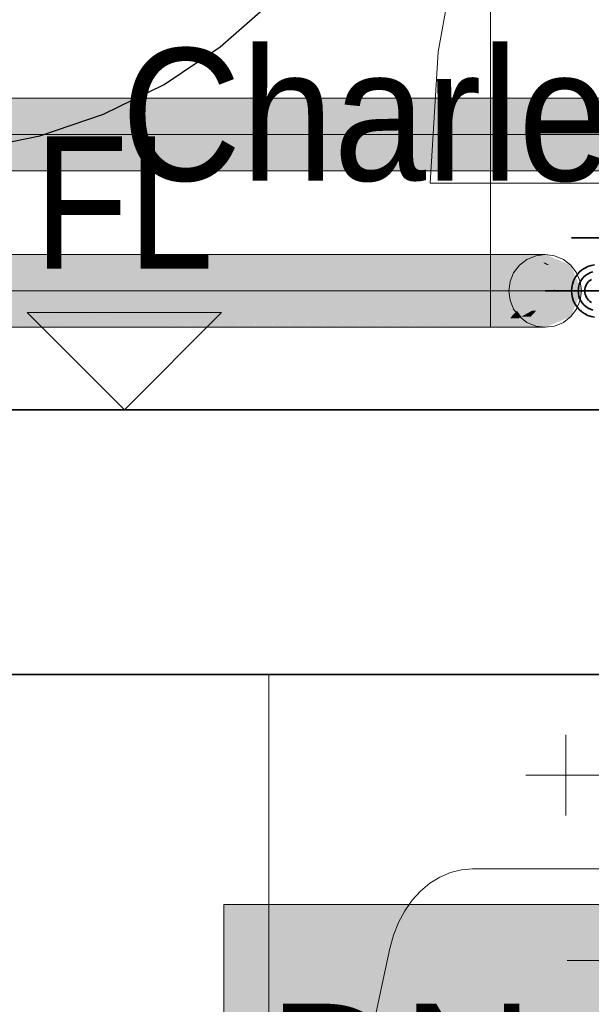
# Model space of a CAD drawing. Extents: x -223 to 557, y -138 to 606.
# Tile 92 of 256: x -5 to 4, y 50 to 64. Entities that reach past the tile are written whole.
import ezdxf

# ---------------------------------------------------------------- set-up
doc = ezdxf.new("R2010")
doc.units = 0
doc.layers.get('0').update_dxf_attribs({"lineweight": 35})
for name, color, linetype, lineweight in [('0-Shading', 7, 'Continuous', 35), ('5_EG-HLSE', 7, 'Continuous', 25), ('5_EG-NEU', 7, 'Continuous', 25), ('5_EG-TÜRSTEMPEL', 7, 'Continuous', 25), ('5_EG-WANDFLÄCHENMATERIAL', 7, 'Continuous', 25), ('H_Heizkoerpertext', 7, 'Continuous', 35)]:
    doc.layers.add(name, color=color, linetype=linetype, lineweight=lineweight)
for name, color, linetype, lineweight, true_color in [('H_Heizkoerper', 1, 'Continuous', 35, 0xff0000), ('H_Ruecklauf_Beschriftung_OG', 5, 'Continuous', 18, 0x0000ff), ('H_Ruecklauf_OG', 5, 'Continuous', 18, 0x0000ff), ('H_Vorlauf', 1, 'Continuous', 35, 0xff0000), ('H_Vorlauf_Beschriftung_OG', 1, 'Continuous', 18, 0xff0000), ('H_Vorlauf_OG', 1, 'Continuous', 18, 0xff0000)]:
    doc.layers.add(name, color=color, linetype=linetype, lineweight=lineweight, true_color=true_color)
doc.styles.get("Standard").update_dxf_attribs({"font": 'arial.ttf'})

# ---------------------------------------------------------------- blocks, each defined once
blk = doc.blocks.new('Shading-A07ALDT11N', base_point=(16.413, 8.964))
at = {"layer": '0-Shading', "color": 14, "true_color": 0xb00000}
for points in [[(-6.842, 60.712), (-4.846, 60.712), (-5.714, 60.825)], [(-5.714, 60.825), (-4.846, 60.825), (-5.238, 60.873)], [(-4.846, 60.712), (-5.714, 60.825), (-4.846, 60.825)], [(-4.846, 60.825), (-4.846, 60.873), (-5.238, 60.873)], [(-3.097, 60.825), (-4.846, 60.825), (-3.704, 60.873)], [(-4.846, 60.825), (-3.704, 60.873), (-4.846, 60.873)], [(-3.918, 60.712), (-1.661, 60.712), (-4.846, 60.825)], [(-1.661, 60.712), (-3.097, 60.825), (-4.846, 60.825)], [(-4.846, 60.712), (-3.918, 60.712), (-4.846, 60.825)], [(-1.661, 60.712), (2.075, 60.712), (-3.704, 60.873)], [(2.075, 60.712), (-3.704, 60.873), (2.075, 60.873)], [(2.075, 60.712), (2.389, 60.712), (2.075, 60.873)], [(2.389, 60.712), (2.075, 60.873), (2.288, 60.873)], [(-6.36, 59.773), (-3.918, 59.773), (-5.315, 59.833)], [(-6.091, 59.827), (-6.226, 59.827), (-4.932, 59.934)], [(-6.226, 59.827), (-4.932, 59.934), (-5.362, 59.934)], [(-5.315, 59.833), (-6.027, 59.833), (-3.538, 59.934)], [(-6.027, 59.833), (-3.538, 59.934), (-4.932, 59.934)], [(-5.315, 59.833), (2.075, 59.888), (-4.336, 59.888)], [(-5.315, 59.833), (-0.824, 59.833), (2.075, 59.888)], [(-3.918, 59.773), (-5.315, 59.833), (-0.824, 59.833)], [(2.075, 59.888), (-4.336, 59.888), (2.075, 59.934)], [(-4.336, 59.888), (2.075, 59.934), (-3.538, 59.934)], [(-3.918, 59.773), (2.075, 59.773), (2.075, 59.888)], [(2.373, 59.908), (2.075, 59.908), (2.389, 59.934)], [(2.075, 59.908), (2.389, 59.934), (2.075, 59.934)], [(2.075, 59.888), (2.36, 59.888), (2.373, 59.908)], [(2.075, 59.888), (2.373, 59.908), (2.075, 59.908)], [(2.075, 59.773), (2.288, 59.773), (2.075, 59.888)], [(2.288, 59.773), (2.075, 59.888), (2.36, 59.888)]]:
    blk.add_solid(points, dxfattribs=at)
at = {"layer": '0-Shading', "color": 14, "true_color": 0xac0000}
for points in [[(2.389, 60.712), (2.478, 60.873), (2.288, 60.873)], [(2.389, 60.712), (2.682, 60.712), (2.477, 60.87)], [(2.477, 60.87), (2.49, 60.87), (2.478, 60.873)], [(2.682, 60.712), (2.477, 60.87), (2.49, 60.87)], [(2.49, 60.87), (2.487, 60.873), (2.478, 60.873)], [(3.265, 60.323), (3.403, 60.323), (3.126, 60.712)], [(3.403, 60.323), (3.126, 60.712), (3.247, 60.712)], [(3.126, 59.934), (3.247, 59.934), (3.265, 60.323)], [(3.247, 59.934), (3.265, 60.323), (3.403, 60.323)], [(2.288, 59.773), (2.487, 59.773), (2.539, 59.934)], [(2.288, 59.773), (2.498, 59.908), (2.373, 59.908)], [(2.498, 59.908), (2.373, 59.908), (2.539, 59.934)], [(2.373, 59.908), (2.539, 59.934), (2.389, 59.934)], [(2.487, 59.773), (2.539, 59.934), (2.682, 59.934)]]:
    blk.add_solid(points, dxfattribs=at)
at = {"layer": '0-Shading', "color": 14, "true_color": 0xa60000}
for points in [[(2.49, 60.87), (2.658, 60.873), (2.487, 60.873)], [(2.662, 60.87), (2.49, 60.87), (2.658, 60.873)], [(2.864, 60.752), (2.662, 60.87), (2.49, 60.87)], [(2.633, 60.752), (2.864, 60.752), (2.49, 60.87)], [(2.682, 60.712), (2.933, 60.712), (2.633, 60.752)], [(2.933, 60.712), (2.633, 60.752), (2.864, 60.752)], [(2.487, 59.773), (2.658, 59.773), (2.682, 59.934)], [(2.658, 59.773), (2.682, 59.934), (2.933, 59.934)]]:
    blk.add_solid(points, dxfattribs=at)
at = {"layer": '0-Shading', "color": 14, "true_color": 0x9d0000}
for points in [[(2.891, 60.752), (2.864, 60.752), (2.658, 60.873)], [(2.969, 60.712), (3.126, 60.712), (2.658, 60.873)], [(3.126, 60.712), (2.658, 60.873), (2.789, 60.873)], [(2.969, 60.712), (2.891, 60.752), (2.864, 60.752)], [(2.933, 60.712), (2.969, 60.712), (2.864, 60.752)], [(2.658, 59.773), (2.789, 59.773), (2.933, 59.934)], [(2.789, 59.773), (2.933, 59.934), (3.126, 59.934)]]:
    blk.add_solid(points, dxfattribs=at)
at = {"layer": '0-Shading', "color": 14, "true_color": 0x920000}
for points in [[(3.126, 60.712), (3.247, 60.712), (2.789, 60.873)], [(3.247, 60.712), (2.789, 60.873), (2.871, 60.873)], [(2.789, 59.773), (2.871, 59.773), (3.126, 59.934)], [(2.871, 59.773), (3.126, 59.934), (3.247, 59.934)]]:
    blk.add_solid(points, dxfattribs=at)
at = {"layer": '0-Shading', "color": 16, "true_color": 0x850000}
for points in [[(3.247, 60.712), (2.898, 60.873), (2.871, 60.873)], [(2.939, 60.857), (2.9, 60.873), (2.898, 60.873)], [(2.934, 60.857), (2.939, 60.857), (2.898, 60.873)], [(3.247, 60.712), (3.288, 60.712), (2.934, 60.857)], [(3.288, 60.712), (2.934, 60.857), (2.939, 60.857)], [(2.871, 59.773), (2.9, 59.773), (3.247, 59.934)], [(2.9, 59.773), (3.247, 59.934), (3.288, 59.934)]]:
    blk.add_solid(points, dxfattribs=at)
at = {"layer": '0-Shading', "color": 1, "true_color": 0xf50000}
for points in [[(-7.293, 60.323), (-4.577, 60.323), (-4.846, 60.712)], [(-7.293, 60.323), (-6.842, 60.712), (-4.846, 60.712)], [(-4.577, 60.323), (-4.846, 60.712), (-4.765, 60.712)], [(-4.577, 60.323), (-3.792, 60.323), (-4.765, 60.712)], [(-3.792, 60.323), (-4.765, 60.712), (-3.918, 60.712)], [(-3.792, 60.323), (-1.592, 60.323), (-3.918, 60.712)], [(-1.592, 60.323), (-3.918, 60.712), (-1.661, 60.712)], [(-1.592, 60.323), (2.075, 60.323), (-1.661, 60.712)], [(2.075, 60.323), (-1.661, 60.712), (2.075, 60.712)], [(-5.362, 59.934), (-7.293, 60.323), (-4.577, 60.323)], [(-5.362, 59.934), (-4.932, 59.934), (-4.577, 60.323)], [(-4.932, 59.934), (-3.538, 59.934), (-3.792, 60.323)], [(-4.932, 59.934), (-4.577, 60.323), (-3.792, 60.323)], [(-3.538, 59.934), (-3.792, 60.323), (-1.592, 60.323)], [(-3.538, 59.934), (2.075, 59.934), (-1.592, 60.323)], [(2.075, 59.934), (-1.592, 60.323), (2.075, 60.323)]]:
    blk.add_solid(points, dxfattribs=at)
at = {"layer": '0-Shading', "color": 1, "true_color": 0xf40000}
for points in [[(2.075, 60.323), (2.43, 60.323), (2.075, 60.712)], [(2.43, 60.323), (2.075, 60.712), (2.389, 60.712)], [(2.075, 59.934), (2.389, 59.934), (2.075, 60.323)], [(2.389, 59.934), (2.075, 60.323), (2.43, 60.323)]]:
    blk.add_solid(points, dxfattribs=at)
at = {"layer": '0-Shading', "color": 1, "true_color": 0xec0000}
for points in [[(2.43, 60.323), (2.762, 60.323), (2.389, 60.712)], [(2.762, 60.323), (2.389, 60.712), (2.682, 60.712)], [(2.389, 59.934), (2.762, 60.323), (2.43, 60.323)], [(2.473, 60.022), (2.7, 60.022), (2.762, 60.323)], [(2.389, 59.934), (2.539, 59.934), (2.473, 60.022)], [(2.539, 59.934), (2.473, 60.022), (2.7, 60.022)], [(2.539, 59.934), (2.682, 59.934), (2.7, 60.022)]]:
    blk.add_solid(points, dxfattribs=at)
at = {"layer": '0-Shading', "color": 12, "true_color": 0xdd0000}
for points in [[(2.762, 60.323), (2.933, 60.712), (2.682, 60.712)], [(2.777, 60.357), (3.037, 60.357), (2.933, 60.712)], [(2.682, 59.934), (2.933, 59.934), (3.041, 60.323)], [(2.763, 60.022), (2.7, 60.022), (3.041, 60.323)], [(2.7, 60.022), (3.041, 60.323), (2.762, 60.323)], [(2.762, 60.323), (3.041, 60.323), (2.777, 60.357)], [(3.041, 60.323), (2.777, 60.357), (3.037, 60.357)], [(2.933, 59.934), (3.041, 60.323), (3.047, 60.323)], [(3.041, 60.323), (3.047, 60.323), (3.037, 60.357)], [(2.682, 59.934), (2.763, 60.022), (2.7, 60.022)]]:
    blk.add_solid(points, dxfattribs=at)
at = {"layer": '0-Shading', "color": 12, "true_color": 0xc70000}
for points in [[(3.037, 60.357), (2.969, 60.712), (2.933, 60.712)], [(3.04, 60.357), (3.037, 60.357), (2.969, 60.712)], [(3.047, 60.323), (3.265, 60.323), (2.969, 60.712)], [(3.265, 60.323), (2.969, 60.712), (3.126, 60.712)], [(2.933, 59.934), (3.126, 59.934), (3.047, 60.323)], [(3.047, 60.323), (3.04, 60.357), (3.037, 60.357)], [(3.126, 59.934), (3.047, 60.323), (3.265, 60.323)]]:
    blk.add_solid(points, dxfattribs=at)
at = {"layer": '0-Shading', "color": 14, "true_color": 0x8e0000}
for points in [[(3.403, 60.323), (3.45, 60.323), (3.247, 60.712)], [(3.45, 60.323), (3.247, 60.712), (3.288, 60.712)], [(3.247, 59.934), (3.288, 59.934), (3.403, 60.323)], [(3.288, 59.934), (3.403, 60.323), (3.45, 60.323)]]:
    blk.add_solid(points, dxfattribs=at)
blk = doc.blocks.new('Shading-A07ALDT31N', base_point=(-18.54, 59.049))
at = {"layer": '0-Shading', "color": 174, "true_color": 0x0000b0}
for points in [[(-5.968, 63.076), (-4.769, 63.076), (-6.045, 63.237)], [(-4.769, 63.076), (-6.045, 63.237), (-4.821, 63.237)], [(-4.769, 63.076), (-2.207, 63.076), (-4.821, 63.237)], [(-2.207, 63.076), (-4.821, 63.237), (-2.236, 63.237)], [(-2.207, 63.076), (9.967, 63.076), (-2.236, 63.237)], [(9.967, 63.076), (-2.236, 63.237), (9.967, 63.237)], [(-5.709, 62.137), (-4.891, 62.137), (-5.783, 62.298)], [(-4.891, 62.137), (-5.783, 62.298), (-4.085, 62.298)], [(-4.891, 62.137), (1.612, 62.137), (-4.085, 62.298)], [(1.612, 62.137), (-4.085, 62.298), (4.059, 62.298)], [(1.612, 62.137), (15.875, 62.137), (4.059, 62.298)]]:
    blk.add_solid(points, dxfattribs=at)
at = {"layer": '0-Shading', "color": 5, "true_color": 0x0000f5}
for points in [[(-5.167, 62.687), (-5.968, 63.076), (-4.769, 63.076)], [(-5.167, 62.687), (-4.642, 62.687), (-4.769, 63.076)], [(-4.642, 62.687), (-2.973, 62.687), (-4.769, 63.076)], [(-2.973, 62.687), (-4.769, 63.076), (-2.207, 63.076)], [(-2.973, 62.687), (-2.138, 62.687), (-2.207, 63.076)], [(-2.138, 62.687), (7.52, 62.687), (-2.207, 63.076)], [(7.52, 62.687), (-2.207, 63.076), (9.967, 63.076)], [(-5.783, 62.298), (-4.085, 62.298), (-4.642, 62.687)], [(-5.783, 62.298), (-4.642, 62.687), (-5.167, 62.687)], [(-4.085, 62.298), (-4.642, 62.687), (-2.973, 62.687)], [(-4.085, 62.298), (4.059, 62.298), (-2.138, 62.687)], [(-4.085, 62.298), (-2.138, 62.687), (-2.973, 62.687)], [(4.059, 62.298), (-2.138, 62.687), (7.52, 62.687)]]:
    blk.add_solid(points, dxfattribs=at)
blk = doc.blocks.new('Referenz-A07ALDUO1N', base_point=(-167.675, -99.33))
at = {"layer": '5_EG-HLSE', "color": 0, "lineweight": 13}
for p, q in [((-1.284, 54.523), (11.715, 54.523)), ((-1.284, 54.523), (-1.284, 46.009)), ((3.215, 53.611), (3.215, 52.393)), ((2.606, 53.002), (3.825, 53.002)), ((1.467, 51.53), (1.306, 51.462)), ((1.633, 51.572), (1.467, 51.53)), ((1.802, 51.586), (1.633, 51.572)), ((8.629, 51.586), (1.802, 51.586)), ((1.154, 51.369), (1.014, 51.251)), ((1.306, 51.462), (1.154, 51.369)), ((1.014, 51.251), (0.886, 51.111)), ((0.886, 51.111), (0.774, 50.952)), ((0.774, 50.952), (0.68, 50.775)), ((0.68, 50.775), (0.604, 50.585)), ((0.604, 50.585), (0.549, 50.384)), ((-0.152, 47.146), (0.549, 50.384)), ((3.231, 50.202), (6.926, 50.202))]:
    blk.add_line(p, q, dxfattribs=at)
at = {"layer": '5_EG-NEU', "color": 0, "lineweight": 13}
for p, q in [((1.639, 65.898), (1.28, 63.938)), ((1.28, 63.938), (1.16, 61.949)), ((17.66, 61.949), (1.16, 61.949))]:
    blk.add_line(p, q, dxfattribs=at)
at = {"layer": '5_EG-NEU', "color": 0, "lineweight": 35}
for p, q in [((-9.567, 58.523), (18.06, 58.523)), ((-29.767, 54.523), (18.06, 54.523))]:
    blk.add_line(p, q, dxfattribs=at)
at = {"layer": '5_EG-TÜRSTEMPEL', "color": 0, "lineweight": -2}
for p, q in [((-2.019, 64.011), (-1.252, 64.684)), ((-2.867, 63.444), (-2.019, 64.011)), ((-3.782, 62.993), (-2.867, 63.444)), ((-4.748, 62.665), (-3.782, 62.993)), ((-5.749, 62.466), (-4.748, 62.665))]:
    blk.add_line(p, q, dxfattribs=at)
at = {"layer": '5_EG-WANDFLÄCHENMATERIAL', "color": 0, "lineweight": 18}
for p, q in [((-1.996, 59.994), (-4.938, 59.994)), ((-3.467, 58.523), (-4.938, 59.994)), ((-3.467, 58.523), (-1.996, 59.994))]:
    blk.add_line(p, q, dxfattribs=at)
at = {"layer": '5_EG-WANDFLÄCHENMATERIAL', "color": 0, "lineweight": 18, "insert": (-4.828, 62.66), "char_height": 2, "attachment_point": 1}
blk.add_mtext('{\\W0.83;\\fArial;FL}', dxfattribs=at)
blk = doc.blocks.new('Heizkörper-A07ALDUS1N', base_point=(-4.915, 57.923))
at = {"layer": 'H_Vorlauf', "color": 0, "linetype": 'ByBlock', "lineweight": -2, "ltscale": 0.35}
for p, q in [((3.3, 61.123), (4.1, 61.123)), ((3.417, 60.606), (3.382, 60.566)), ((3.456, 60.64), (3.417, 60.606)), ((3.5, 60.669), (3.456, 60.64)), ((3.547, 60.692), (3.5, 60.669)), ((3.55, 60.583), (3.517, 60.561)), ((3.596, 60.709), (3.547, 60.692)), ((3.585, 60.6), (3.55, 60.583)), ((3.622, 60.613), (3.585, 60.6)), ((3.647, 60.719), (3.596, 60.709)), ((3.33, 60.476), (3.313, 60.426)), ((3.353, 60.523), (3.33, 60.476)), ((3.382, 60.566), (3.353, 60.523)), ((3.422, 60.438), (3.41, 60.401)), ((3.44, 60.473), (3.422, 60.438)), ((3.462, 60.506), (3.44, 60.473)), ((3.487, 60.535), (3.462, 60.506)), ((3.517, 60.561), (3.487, 60.535)), ((3.541, 60.445), (3.526, 60.423)), ((3.558, 60.464), (3.541, 60.445)), ((3.578, 60.482), (3.558, 60.464)), ((3.6, 60.496), (3.578, 60.482)), ((4.5, 60.323), (2.9, 60.323)), ((3.303, 60.375), (3.3, 60.323)), ((3.3, 60.323), (3.303, 60.271)), ((3.313, 60.426), (3.303, 60.375)), ((3.402, 60.362), (3.4, 60.323)), ((3.4, 60.323), (3.402, 60.284)), ((3.41, 60.401), (3.402, 60.362)), ((3.402, 60.284), (3.41, 60.245)), ((3.501, 60.349), (3.5, 60.323)), ((3.5, 60.323), (3.501, 60.297)), ((3.506, 60.375), (3.501, 60.349)), ((3.501, 60.297), (3.506, 60.271)), ((3.515, 60.399), (3.506, 60.375)), ((3.526, 60.423), (3.515, 60.399)), ((3.303, 60.271), (3.313, 60.219)), ((3.313, 60.219), (3.33, 60.17)), ((3.33, 60.17), (3.353, 60.123)), ((3.41, 60.245), (3.422, 60.208)), ((3.422, 60.208), (3.44, 60.173)), ((3.44, 60.173), (3.462, 60.14)), ((3.462, 60.14), (3.487, 60.111)), ((3.506, 60.271), (3.515, 60.246)), ((3.515, 60.246), (3.526, 60.223)), ((3.526, 60.223), (3.541, 60.201)), ((3.541, 60.201), (3.558, 60.181)), ((3.558, 60.181), (3.578, 60.164)), ((3.578, 60.164), (3.6, 60.15)), ((3.353, 60.123), (3.382, 60.079)), ((3.382, 60.079), (3.417, 60.04)), ((3.417, 60.04), (3.456, 60.006)), ((3.456, 60.006), (3.5, 59.976)), ((3.487, 60.111), (3.517, 60.085)), ((3.517, 60.085), (3.55, 60.063)), ((3.55, 60.063), (3.585, 60.046)), ((3.585, 60.046), (3.622, 60.033)), ((3.5, 59.976), (3.547, 59.953)), ((3.547, 59.953), (3.596, 59.937)), ((3.596, 59.937), (3.647, 59.926))]:
    blk.add_line(p, q, dxfattribs=at)
at = {"layer": 'H_Heizkoerpertext', "linetype": 'ByBlock', "lineweight": -2, "ltscale": 0.35, "insert": (-3.515, 63.99), "char_height": 2, "attachment_point": 1}
blk.add_mtext('{\\W0.9;\\fArial;Charleston 1000 598 100}', dxfattribs=at)
blk = doc.blocks.new('Rohr - 1703-A07ALDX61N', base_point=(-7.167, 60.323))
at = {"color": 0, "linetype": 'ByBlock', "lineweight": -2, "ltscale": 0.18}
blk.add_line((17.17, 62.687), (-7.167, 62.687), dxfattribs=at)
blk = doc.blocks.new('Bauteilbeschriftung-A07ALDX81N', base_point=(-1.965, 31.048))
at = {"color": 0, "lineweight": -2}
for p, q in [((-1.965, 51.048), (36.684, 51.048)), ((-1.965, 31.048), (-1.965, 51.048))]:
    blk.add_line(p, q, dxfattribs=at)
at = {"color": 7, "linetype": 'ByBlock', "lineweight": -2, "ltscale": 0.18, "true_color": 0xffffff}
for points in [[(-1.965, 31.048), (36.684, 31.048), (-1.965, 51.048)], [(36.684, 31.048), (-1.965, 51.048), (36.684, 51.048)]]:
    blk.add_solid(points, dxfattribs=at)
at = {"color": 0, "linetype": 'ByBlock', "lineweight": -2, "ltscale": 0.18, "insert": (-1.298, 49.548), "char_height": 2, "attachment_point": 1}
blk.add_mtext('{\\fArial;DN 12}', dxfattribs=at)
blk = doc.blocks.new('Rohr - 1703-A07ALDXE1N', base_point=(-15.265, 60.323))
at = {"color": 0, "linetype": 'ByBlock', "lineweight": -2, "ltscale": 0.18}
blk.add_line((2.9, 60.323), (-15.265, 60.323), dxfattribs=at)
blk = doc.blocks.new('Bauteilbeschriftung-A07ALDXG1N', base_point=(-18.027, 60.323))
at = {"color": 0, "linetype": 'ByBlock', "lineweight": -2, "ltscale": 0.18}
blk.add_line((2.075, 67.328), (2.075, 60.323), dxfattribs=at)
blk = doc.blocks.new('Geometrie-A07ALE4S1N', base_point=(-44.203, 3.173))
at = {"layer": 'H_Vorlauf_OG'}
for p, q in [((2.075, 60.873), (-14.408, 60.873)), ((2.075, 60.854), (2.075, 60.873)), ((2.075, 60.873), (2.075, 60.854)), ((2.288, 60.873), (2.075, 60.873)), ((2.075, 60.873), (2.075, 60.551)), ((2.075, 60.799), (2.075, 60.854)), ((2.075, 60.854), (2.075, 60.799)), ((2.075, 60.712), (2.075, 60.799)), ((2.075, 60.799), (2.075, 60.712)), ((2.487, 60.873), (2.288, 60.873)), ((2.658, 60.873), (2.487, 60.873)), ((2.511, 60.712), (2.625, 60.799)), ((2.625, 60.799), (2.511, 60.712)), ((2.625, 60.799), (2.757, 60.854)), ((2.757, 60.854), (2.625, 60.799)), ((2.789, 60.873), (2.658, 60.873)), ((2.757, 60.854), (2.9, 60.873)), ((2.9, 60.873), (2.757, 60.854)), ((2.871, 60.873), (2.789, 60.873)), ((2.9, 60.873), (2.871, 60.873)), ((2.9, 60.873), (3.042, 60.854)), ((3.042, 60.854), (2.9, 60.873)), ((3.042, 60.854), (3.175, 60.799)), ((3.175, 60.799), (3.042, 60.854)), ((3.175, 60.799), (3.288, 60.712)), ((3.288, 60.712), (3.175, 60.799)), ((2.075, 60.598), (2.075, 60.712)), ((2.075, 60.712), (2.075, 60.598)), ((2.075, 60.465), (2.075, 60.598)), ((2.075, 60.598), (2.075, 60.465)), ((2.368, 60.465), (2.423, 60.598)), ((2.423, 60.598), (2.368, 60.465)), ((2.423, 60.598), (2.511, 60.712)), ((2.511, 60.712), (2.423, 60.598)), ((3.288, 60.712), (3.376, 60.598)), ((3.376, 60.598), (3.288, 60.712)), ((3.376, 60.598), (3.431, 60.465)), ((3.431, 60.465), (3.376, 60.598)), ((2.075, 60.551), (2.075, 60.095)), ((2.075, 60.323), (2.075, 60.465)), ((2.075, 60.465), (2.075, 60.323)), ((2.35, 60.323), (2.368, 60.465)), ((2.368, 60.465), (2.35, 60.323)), ((3.431, 60.465), (3.45, 60.323)), ((3.45, 60.323), (3.431, 60.465)), ((2.075, 60.323), (2.075, 60.181)), ((2.075, 60.181), (2.075, 60.323)), ((2.368, 60.181), (2.35, 60.323)), ((2.35, 60.323), (2.368, 60.181)), ((3.45, 60.323), (3.431, 60.181)), ((3.431, 60.181), (3.45, 60.323)), ((2.075, 60.181), (2.075, 60.048)), ((2.075, 60.048), (2.075, 60.181)), ((2.423, 60.048), (2.368, 60.181)), ((2.368, 60.181), (2.423, 60.048)), ((3.431, 60.181), (3.376, 60.048)), ((3.376, 60.048), (3.431, 60.181)), ((2.075, 60.095), (2.075, 59.773)), ((2.075, 60.048), (2.075, 59.934)), ((2.075, 59.934), (2.075, 60.048)), ((2.511, 59.934), (2.423, 60.048)), ((2.423, 60.048), (2.511, 59.934)), ((3.376, 60.048), (3.288, 59.934)), ((3.288, 59.934), (3.376, 60.048)), ((2.075, 59.934), (2.075, 59.847)), ((2.075, 59.847), (2.075, 59.934)), ((2.075, 59.847), (2.075, 59.792)), ((2.075, 59.792), (2.075, 59.847)), ((2.625, 59.847), (2.511, 59.934)), ((2.511, 59.934), (2.625, 59.847)), ((2.757, 59.792), (2.625, 59.847)), ((2.625, 59.847), (2.757, 59.792)), ((3.175, 59.847), (3.042, 59.792)), ((3.042, 59.792), (3.175, 59.847)), ((3.288, 59.934), (3.175, 59.847)), ((3.175, 59.847), (3.288, 59.934)), ((-14.408, 59.773), (2.075, 59.773)), ((2.075, 59.792), (2.075, 59.773)), ((2.075, 59.773), (2.075, 59.792)), ((2.288, 59.773), (2.075, 59.773)), ((2.487, 59.773), (2.288, 59.773)), ((2.658, 59.773), (2.487, 59.773)), ((2.789, 59.773), (2.658, 59.773)), ((2.9, 59.773), (2.757, 59.792)), ((2.757, 59.792), (2.9, 59.773)), ((2.871, 59.773), (2.789, 59.773)), ((2.9, 59.773), (2.871, 59.773)), ((3.042, 59.792), (2.9, 59.773)), ((2.9, 59.773), (3.042, 59.792))]:
    blk.add_line(p, q, dxfattribs=at)
blk = doc.blocks.new('Geometrie-A07ALE4U1N', base_point=(-32.901, 3.173))
at = {"layer": 'H_Ruecklauf_OG'}
for p, q in [((16.345, 63.237), (-6.397, 63.237)), ((-6.397, 62.137), (16.345, 62.137))]:
    blk.add_line(p, q, dxfattribs=at)

msp = doc.modelspace()

# ---------------------------------------------------------------- block references
at = {"color": 251, "lineweight": 25, "ltscale": 0.25, "true_color": 0x585858}
msp.add_blockref('Referenz-A07ALDUO1N', (-167.675, -99.33), dxfattribs=at)
at = {"linetype": 'Continuous', "ltscale": 0.35}
for name, p in [('Geometrie-A07ALE4S1N', (-44.203, 3.173)), ('Geometrie-A07ALE4U1N', (-32.901, 3.173))]:
    msp.add_blockref(name, p, dxfattribs=at)
for name, p in [('Shading-A07ALDT11N', (16.413, 8.964)), ('Shading-A07ALDT31N', (-18.54, 59.049))]:
    msp.add_blockref(name, p)
at = {"layer": 'H_Heizkoerper', "ltscale": 0.35}
msp.add_blockref('Heizkörper-A07ALDUS1N', (-4.915, 57.923), dxfattribs=at)
at = {"layer": 'H_Ruecklauf_Beschriftung_OG', "ltscale": 0.18}
msp.add_blockref('Bauteilbeschriftung-A07ALDX81N', (-1.965, 31.048), dxfattribs=at)
at = {"layer": 'H_Ruecklauf_OG', "ltscale": 0.18}
msp.add_blockref('Rohr - 1703-A07ALDX61N', (-7.167, 60.323), dxfattribs=at)
at = {"layer": 'H_Vorlauf_Beschriftung_OG', "ltscale": 0.18}
msp.add_blockref('Bauteilbeschriftung-A07ALDXG1N', (-18.027, 60.323), dxfattribs=at)
at = {"layer": 'H_Vorlauf_OG', "ltscale": 0.18}
msp.add_blockref('Rohr - 1703-A07ALDXE1N', (-15.265, 60.323), dxfattribs=at)

doc.saveas('drawing.dxf')
